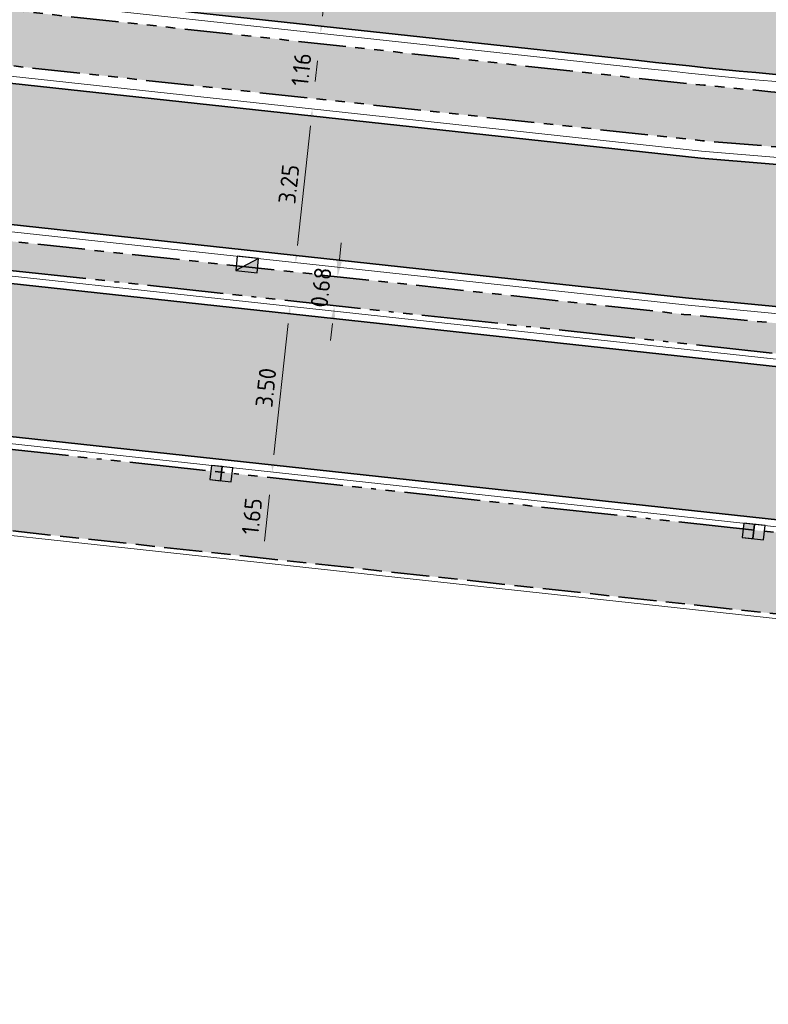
# Model space of a CAD drawing. Header units: metres. Extents: x 196651 to 397723, y 354703 to 710691.
# Tile 187 of 256: x 197960 to 197976, y 356109 to 356130. Entities that reach past the tile are written whole.
import ezdxf

# ---------------------------------------------------------------- set-up
doc = ezdxf.new("R2010")
doc.units = ezdxf.units.M
doc.header["$MEASUREMENT"] = 0
for name, pattern in [('VH-OPSLUITBAND_100X200', [16, 8, -2, 4, -2]), ('VH-RIJWIELPADBAND_410X225', [28, 16, -2, 2, -2, 0, -2, 2, -2]), ('VH-RWSBAND_110X220', [24, 10, -2, 2, -2, 2, -2, 2, -2]), ('VH-TROTTOIRBAND_180-200', [20, 10, -2, 2, -2, 2, -2])]:
    doc.linetypes.add(name, pattern=pattern)
for name, color, linetype, lineweight in [('N-WE-GR-GRAS_BERM-A', 86, 'Continuous', 5), ('N-WE-VH-GOOT_TEGEL-G', 170, 'Continuous', 35), ('N-WE-VH-KANTOPSLUITING_OPSLUITBAND_100X200-G', 5, 'VH-OPSLUITBAND_100X200', 35), ('N-WE-VH-KANTOPSLUITING_RIJWIELPADBAND_410X250-G', 5, 'VH-RIJWIELPADBAND_410X225', 35), ('N-WE-VH-KANTOPSLUITING_TROTTOIRBAND_180 200-G', 6, 'VH-TROTTOIRBAND_180-200', 35), ('N-WE-VH-KANTOPSLUITING_TROTTOIRBAND_RWS_110 220-G', 6, 'VH-RWSBAND_110X220', 35), ('N-WE-VH-KANTVERHARDING-G', 1, 'Continuous', 5), ('N-WE-VH-VERHARDING_ASFALT_DEKLAAG-G_ZWART', 252, 'Continuous', 5), ('N-WE-VH-VERHARDING_TEGEL-A', 252, 'Continuous', 5), ('X-XX-AL-AANPIJLING-M', 7, 'Continuous', 18)]:
    doc.layers.add(name, color=color, linetype=linetype, lineweight=lineweight)
doc.layers.add('N-WE-RI-HWA_KOLK_RIJWIELPADAND-S', color=190, linetype='Continuous')
doc.layers.add('N-WE-RI-HWA_KOLK_TROTTOIR-S', color=150, linetype='Continuous')
doc.layers.add('N-WE-VH-VERHARDING_ASFALT_DEKLAAG-G_ROOD', color=7, linetype='Continuous', lineweight=5, true_color=0xbf4040)
doc.styles.add('NLCS-ISO-M200-T18', font='NLCS-ISO.ttf')
doc.dimstyles.new('NLCS-M200-T18-PIJL', dxfattribs={"dimscale": 0.2, "dimtxt": 1.8, "dimasz": 1.8, "dimexe": 2, "dimexo": 2, "dimgap": 0.7, "dimtad": 1, "dimzin": 0, "dimdsep": 46, "dimtxsty": 'NLCS-ISO-M200-T18', "dimcen": 0, "dimdle": 2, "dimse1": 1, "dimse2": 1, "dimclrd": 256, "dimclre": 256, "dimclrt": 256, "dimadec": 1, "dimazin": 0, "dimtfac": 1, "dimtofl": 0, "dimtmove": 1, "dimatfit": 0, "dimfxl": 2, "dimfxlon": 1, "dimtfillclr": 254, "dimtolj": 1, "dimtzin": 0, "dimlwd": 18, "dimlwe": 18, "dimarcsym": 0})
pattern_1 = [(0, (0, 0), (1, 1), [0.12, -0.8]), (45, (0.4, 0.2), (-0.113137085, 1.8667619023), [0.12, -0.8]), (30, (0.08, 0.12), (0.2274613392, 1.2860254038), [0.12, -0.8]), (15, (0.32, 0.48), (0.3856270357, 0.724494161), [0.12, -0.8]), (135, (0.16, 2), (-0.02828427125, -0.6505382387), [0.12, -0.8]), (150, (1.2, 0.4), (0.2156921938, -0.5864101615), [0.12, -0.8]), (165, (0.24, 0.04), (0.1434520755, -0.7010146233), [0.12, -0.8]), (85, (0.4, 0.4), (-0.8726773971, 1.0400164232), [0.12, -0.8]), (100, (0, 0), (-1.1121176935, 0.7787131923), [0.12, -0.8])]

# ---------------------------------------------------------------- blocks, each defined once
blk = doc.blocks.new('*D363')
at = {"layer": 'Defpoints', "color": 0, "ltscale": 0.2, "transparency": 16777216}
for p in [(197966.367, 356127.907), (197966.367, 356127.907), (197966.016, 356124.676)]:
    blk.add_point(p, dxfattribs=at)
at = {"layer": 'X-XX-AL-AANPIJLING-M', "linetype": 'Continuous', "lineweight": 18, "ltscale": 0.2, "transparency": 16777216}
blk.add_line((197966.055, 356125.034), (197966.328, 356127.549), dxfattribs=at)
at = {"layer": 'X-XX-AL-AANPIJLING-M', "ltscale": 0.2, "transparency": 16777216}
for points in [[(197966.269, 356127.556), (197966.388, 356127.543), (197966.367, 356127.907)], [(197965.995, 356125.041), (197966.115, 356125.028), (197966.016, 356124.676)]]:
    blk.add_solid(points, dxfattribs=at)
at = {"layer": 'X-XX-AL-AANPIJLING-M', "ltscale": 0.2, "transparency": 16777216, "insert": (197965.874, 356126.326), "char_height": 0.36, "attachment_point": 5, "rotation": 83.7984, "style": 'NLCS-ISO-M200-T18'}
blk.add_mtext('\\A1;3.25', dxfattribs=at)
blk = doc.blocks.new('*D1739')
at = {"layer": 'Defpoints', "color": 0, "ltscale": 0.2, "transparency": 16777216}
for p in [(197966.347, 356124.439), (197966.898, 356124.379), (197966.278, 356123.813)]:
    blk.add_point(p, dxfattribs=at)
at = {"layer": 'X-XX-AL-AANPIJLING-M', "linetype": 'Continuous', "lineweight": 18, "ltscale": 0.2, "transparency": 16777216}
for p, q in [((197966.937, 356124.737), (197966.976, 356125.095)), ((197966.791, 356123.395), (197966.752, 356123.037))]:
    blk.add_line(p, q, dxfattribs=at)
at = {"layer": 'X-XX-AL-AANPIJLING-M', "ltscale": 0.2, "transparency": 16777216}
for points in [[(197966.878, 356124.744), (197966.997, 356124.731), (197966.898, 356124.379)], [(197966.732, 356123.402), (197966.851, 356123.389), (197966.83, 356123.753)]]:
    blk.add_solid(points, dxfattribs=at)
at = {"layer": 'X-XX-AL-AANPIJLING-M', "ltscale": 0.2, "transparency": 16777216, "insert": (197966.552, 356124.155), "char_height": 0.36, "attachment_point": 5, "rotation": 83.7978, "style": 'NLCS-ISO-M200-T18'}
blk.add_mtext('\\A1;0.68', dxfattribs=at)
blk = doc.blocks.new('*D350')
at = {"layer": 'Defpoints', "color": 0, "ltscale": 0.2, "transparency": 16777216}
for p in [(197962.59, 356129.706), (197966.516, 356129.279), (197962.465, 356128.553)]:
    blk.add_point(p, dxfattribs=at)
at = {"layer": 'X-XX-AL-AANPIJLING-M', "linetype": 'Continuous', "lineweight": 18, "ltscale": 0.2, "transparency": 16777216}
blk.add_line((197966.43, 356128.484), (197966.477, 356128.921), dxfattribs=at)
at = {"layer": 'X-XX-AL-AANPIJLING-M', "ltscale": 0.2, "transparency": 16777216}
for points in [[(197966.418, 356128.928), (197966.537, 356128.915), (197966.516, 356129.279)], [(197966.37, 356128.49), (197966.49, 356128.477), (197966.391, 356128.126)]]:
    blk.add_solid(points, dxfattribs=at)
at = {"layer": 'X-XX-AL-AANPIJLING-M', "ltscale": 0.2, "transparency": 16777216, "insert": (197966.136, 356128.737), "char_height": 0.36, "attachment_point": 5, "rotation": 83.7984, "style": 'NLCS-ISO-M200-T18'}
blk.add_mtext('\\A1;1.16', dxfattribs=at)
blk = doc.blocks.new('*D351')
at = {"layer": 'Defpoints', "color": 0, "ltscale": 0.2, "transparency": 16777216}
for p in [(197964.812, 356123.872), (197964.434, 356120.392), (197965.521, 356120.274)]:
    blk.add_point(p, dxfattribs=at)
at = {"layer": 'X-XX-AL-AANPIJLING-M', "linetype": 'Continuous', "lineweight": 18, "ltscale": 0.2, "transparency": 16777216}
blk.add_line((197965.86, 356123.396), (197965.56, 356120.632), dxfattribs=at)
at = {"layer": 'X-XX-AL-AANPIJLING-M', "ltscale": 0.2, "transparency": 16777216}
for points in [[(197965.801, 356123.402), (197965.92, 356123.389), (197965.899, 356123.754)], [(197965.5, 356120.638), (197965.619, 356120.625), (197965.521, 356120.274)]]:
    blk.add_solid(points, dxfattribs=at)
at = {"layer": 'X-XX-AL-AANPIJLING-M', "ltscale": 0.2, "transparency": 16777216, "insert": (197965.392, 356122.048), "char_height": 0.36, "attachment_point": 5, "rotation": 83.7984, "style": 'NLCS-ISO-M200-T18'}
blk.add_mtext('\\A1;3.50', dxfattribs=at)
blk = doc.blocks.new('N-SRI-HWA-KOLK_TROTTOIR-SO')
blk.add_hatch(color=256).paths.add_polyline_path([(1.125, 0.75), (-1.125, 0.75), (-1.125, -0.75)])
blk.add_line((-1.125, -0.75), (1.125, 0.75))
at = {"flags": 128}
blk.add_lwpolyline([(-1.125, -0.75), (1.125, -0.75), (1.125, 0.75), (-1.125, 0.75)], close=True, dxfattribs=at)
blk = doc.blocks.new('N-SRI-HWA-KOLK_RWS-SO')
at = {"ltscale": 0.1}
blk.add_hatch(color=256, dxfattribs=at).paths.add_polyline_path([(0, -0.75), (1.125, -0.75), (1.125, 0.75), (0, 0.75)])
blk.add_line((0, -0.75), (0, 0.75), dxfattribs=at)
at = {"flags": 128}
blk.add_lwpolyline([(-1.125, -0.75), (1.125, -0.75), (1.125, 0.75), (-1.125, 0.75)], close=True, dxfattribs=at)
at = {"ltscale": 0.1, "flags": 128}
blk.add_lwpolyline([(0, -0.75), (1.125, -0.75), (1.125, 0.75), (0, 0.75)], close=True, dxfattribs=at)
blk = doc.blocks.new('*D1738')
at = {"layer": 'Defpoints', "color": 0, "ltscale": 0.2, "transparency": 16777216}
for p in [(197962.653, 356120.465), (197965.508, 356120.155), (197962.469, 356118.775)]:
    blk.add_point(p, dxfattribs=at)
at = {"layer": 'X-XX-AL-AANPIJLING-M', "linetype": 'Continuous', "lineweight": 18, "ltscale": 0.2, "transparency": 16777216}
blk.add_line((197965.363, 356118.823), (197965.469, 356119.797), dxfattribs=at)
at = {"layer": 'X-XX-AL-AANPIJLING-M', "ltscale": 0.2, "transparency": 16777216}
for points in [[(197965.409, 356119.803), (197965.529, 356119.79), (197965.508, 356120.155)], [(197965.304, 356118.829), (197965.423, 356118.816), (197965.324, 356118.465)]]:
    blk.add_solid(points, dxfattribs=at)
at = {"layer": 'X-XX-AL-AANPIJLING-M', "ltscale": 0.2, "transparency": 16777216, "insert": (197965.098, 356119.344), "char_height": 0.36, "attachment_point": 5, "rotation": 83.7984, "style": 'NLCS-ISO-M200-T18'}
blk.add_mtext('\\A1;1.65', dxfattribs=at)
blk = doc.blocks.new('*D2094')
at = {"layer": 'Defpoints', "color": 0, "transparency": 16777216}
for p in [(197964.131, 356133.029), (197966.891, 356132.729), (197963.78, 356129.798)]:
    blk.add_point(p, dxfattribs=at)
at = {"layer": 'X-XX-AL-AANPIJLING-M', "linetype": 'Continuous', "lineweight": 18, "transparency": 16777216}
blk.add_line((197966.579, 356129.856), (197966.852, 356132.371), dxfattribs=at)
at = {"layer": 'X-XX-AL-AANPIJLING-M', "transparency": 16777216}
for points in [[(197966.793, 356132.378), (197966.912, 356132.365), (197966.891, 356132.729)], [(197966.519, 356129.862), (197966.639, 356129.849), (197966.54, 356129.498)]]:
    blk.add_solid(points, dxfattribs=at)
at = {"layer": 'X-XX-AL-AANPIJLING-M', "transparency": 16777216, "insert": (197966.398, 356131.148), "char_height": 0.36, "attachment_point": 5, "rotation": 83.7984, "style": 'NLCS-ISO-M200-T18'}
blk.add_mtext('\\A1;3.25', dxfattribs=at)

msp = doc.modelspace()

# ---------------------------------------------------------------- hatches: boundary and pattern name
at = {"layer": 'N-WE-GR-GRAS_BERM-A'}
h = msp.add_hatch(dxfattribs=at)
h.set_pattern_fill('AGR-GRAS_01', color=256, scale=0.04, pattern_type=2)
h.set_pattern_definition(pattern_1)
h.paths.add_polyline_path([(198023.675, 356118.823), (197974.173, 356123.589), (197950.023, 356126.213), (197937.637, 356127.317), (197884.311, 356133.112, 0.003613), (197882.76, 356133.269, 0.318684), (197874.942, 356128.759), (197875.896, 356128.785, 0.015836), (197877.154, 356128.86), (197885.774, 356129.648, -0.026297), (197888.621, 356129.758), (197906.377, 356129.508, -0.005309), (197908.576, 356129.454), (197908.577, 356129.474), (197909.576, 356129.434), (197909.576, 356129.434, -0.015826), (197916.115, 356128.932), (197936.647, 356126.701, 0.004591), (197938.472, 356126.519), (197950.545, 356125.431), (197951.541, 356125.342), (197955.595, 356124.976, -0.004591), (197957.489, 356124.788), (197996.208, 356120.581), (197997.2, 356120.453, -0.008349), (198000.633, 356120.022), (198012.841, 356118.281), (198022.11, 356116.959), (198022.124, 356117.058), (198023.114, 356116.917), (198023.51, 356116.861)])
h = msp.add_hatch(dxfattribs=at)
h.set_pattern_fill('AGR-GRAS_01', color=256, scale=0.04, pattern_type=2)
h.set_pattern_definition(pattern_1)
h.paths.add_polyline_path([(198024.325, 356126.802), (197995.763, 356127.366, -0.027831), (197973.188, 356128.554), (197954.324, 356130.604, -0.004123), (197951.044, 356130.988), (197950.916, 356129.808), (197974.565, 356127.238), (198024.017, 356123.135)])
at = {"layer": 'N-WE-VH-VERHARDING_ASFALT_DEKLAAG-G_ROOD'}
h = msp.add_hatch(color=256, dxfattribs=at)
edge = h.paths.add_edge_path()
edge.add_line((197885.797, 356129.399), (197884.223, 356129.255))
edge.add_line((197884.223, 356129.255), (197884.143, 356126.035))
edge.add_line((197884.143, 356126.035), (197886.088, 356126.212))
edge.add_arc((197888.24, 356102.66), 23.65, 89.1948, 95.2202, ccw=False)
edge.add_line((197888.572, 356126.308), (197906.328, 356126.058))
edge.add_arc((197904.921, 356025.918), 100.15, 83.79843, 89.19477, ccw=False)
edge.add_line((197915.74, 356125.482), (197936.272, 356123.251))
edge.add_arc((197947.436, 356225.996), 103.35, 263.79843, 264.85052)
edge.add_line((197938.16, 356123.063), (197955.284, 356121.52))
edge.add_arc((197946.295, 356021.775), 100.15, 83.79843, 84.85052, ccw=False)
edge.add_line((197957.114, 356121.338), (197996.827, 356117.023))
edge.add_arc((197986.008, 356017.459), 100.15, 81.88502, 83.79843, ccw=False)
edge.add_line((198000.145, 356116.606), (198004.528, 356115.982))
edge.add_line((198004.528, 356115.982), (198004.528, 356119.214))
edge.add_line((198004.528, 356119.214), (198000.597, 356119.774))
edge.add_arc((197986.008, 356017.459), 103.35, 81.88502, 83.79843)
edge.add_line((197997.173, 356120.204), (197957.46, 356124.52))
edge.add_arc((197946.295, 356021.775), 103.35, 83.79843, 84.85052)
edge.add_line((197955.571, 356124.707), (197938.447, 356126.251))
edge.add_arc((197947.436, 356225.996), 100.15, 263.79843, 264.85052, ccw=False)
edge.add_line((197936.617, 356126.432), (197916.085, 356128.663))
edge.add_arc((197904.921, 356025.918), 103.35, 83.79843, 89.19477)
edge.add_line((197906.373, 356129.258), (197888.617, 356129.508))
edge.add_arc((197888.24, 356102.66), 26.85, 89.1948, 95.2202)
at = {"layer": 'N-WE-VH-VERHARDING_ASFALT_DEKLAAG-G_ZWART'}
h = msp.add_hatch(color=256, dxfattribs=at)
h.paths.add_polyline_path([(198025.371, 356127.005), (198025.37, 356127.001), (198025.371, 356127.001)])
edge = h.paths.add_edge_path()
edge.add_line((197885.602, 356137.538), (197885.548, 356137.041))
edge.add_line((197885.548, 356137.041), (197923.043, 356132.967))
edge.add_line((197923.043, 356132.967), (197950.537, 356131.425))
edge.add_arc((197975.953, 356329.652), 199.85, 262.69345, 263.79843)
edge.add_line((197954.364, 356130.972), (197973.228, 356128.922))
edge.add_arc((197995.142, 356330.585), 202.85, 263.79843, 270.17646)
edge.add_line((197995.766, 356127.736), (198024.577, 356127.167))
edge.add_line((198024.577, 356127.167), (198024.889, 356130.879))
edge.add_line((198024.889, 356130.879), (198011.043, 356130.708))
edge.add_line((198011.043, 356130.708), (198004.902, 356130.714))
edge.add_line((198004.902, 356130.714), (197995.758, 356130.686))
edge.add_arc((197995.144, 356330.585), 199.9, 263.79843, 270.17598, ccw=False)
edge.add_line((197973.549, 356131.855), (197954.739, 356133.899))
edge.add_arc((197976.334, 356332.629), 199.9, 262.70225, 263.79843, ccw=False)
edge.add_line((197950.942, 356134.348), (197923.652, 356138.634))
edge.add_line((197923.652, 356138.634), (197890.878, 356142.196))
edge.add_line((197890.878, 356142.196), (197890.828, 356141.741))
edge.add_line((197890.828, 356141.741), (197889.493, 356140.667))
edge.add_line((197889.493, 356140.667), (197885.602, 356137.538))
msp.add_hatch(color=256, dxfattribs=at).paths.add_polyline_path([(197937.955, 356130.602), (197884.401, 356136.422), (197884.327, 356133.462), (197937.67, 356127.666), (197949.65, 356126.598), (197974.206, 356123.937), (198023.902, 356119.153), (198024.205, 356122.748), (197974.529, 356126.869), (197950.331, 356129.499)])
at = {"layer": 'N-WE-VH-VERHARDING_TEGEL-A'}
h = msp.add_hatch(dxfattribs=at)
h.set_pattern_fill('AVH-TEGEL_300X300_HALFST', color=256, scale=2, angle=354, pattern_type=2)
h.set_pattern_definition([(354, (0, 0), (0.6280716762, 0.23563949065), [0.6, -0.6]), (84, (0, 0), (-0.5967131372, 0.062717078), [])])
edge = h.paths.add_edge_path()
edge.add_line((197918.725, 356123.528), (198006.211, 356114.022))
edge.add_line((198006.211, 356114.022), (198027.978, 356109.242))
edge.add_line((198027.978, 356109.242), (198028.995, 356110.66))
edge.add_arc((198020.348, 356097.937), 15.383, 55.797, 85.0025)
edge.add_line((198021.688, 356113.262), (198006.413, 356115.44))
edge.add_line((198006.413, 356115.44), (198000.107, 356116.339))
edge.add_arc((197986.008, 356017.459), 99.88, 81.88502, 83.79843)
edge.add_line((197996.798, 356116.755), (197957.085, 356121.07))
edge.add_arc((197946.295, 356021.775), 99.88, 83.79843, 84.85052)
edge.add_line((197955.26, 356121.251), (197938.136, 356122.795))
edge.add_arc((197947.436, 356225.996), 103.62, 263.79843, 264.85052, ccw=False)
edge.add_line((197936.243, 356122.983), (197918.871, 356124.87))
edge.add_line((197918.871, 356124.87), (197918.725, 356123.528))

# ---------------------------------------------------------------- linework, layer by layer
at = {"layer": 'N-WE-VH-GOOT_TEGEL-G', "flags": 128}
for points in [[(198028.569, 356126.908), (198025.444, 356127.15), (197995.766, 356127.736, -0.027837), (197973.228, 356128.922), (197954.364, 356130.972, -0.004821), (197950.537, 356131.425), (197923.043, 356132.967), (197883.362, 356137.279, 0.015935), (197876.202, 356137.816, 1), (197876.17, 356137.077, -0.015934), (197883.282, 356136.543), (197937.955, 356130.602), (197950.331, 356129.499), (197974.529, 356126.869), (198024.333, 356122.737), (198028.199, 356122.504)], [(197874.449, 356128.495, -0.333809), (197882.793, 356133.618, -0.003613), (197884.348, 356133.46), (197937.672, 356127.666), (197950.057, 356126.562), (197974.209, 356123.937), (198025.103, 356119.037), (198027.987, 356118.706)], [(198027.987, 356118.706, -0.382762), (198024.49, 356116.367), (198012.806, 356118.033), (198000.597, 356119.774, 0.008349), (197997.173, 356120.204), (197957.46, 356124.52, 0.004591), (197955.571, 356124.707), (197938.447, 356126.251, -0.004591), (197936.617, 356126.432), (197916.085, 356128.663, 0.02355), (197906.373, 356129.258), (197888.617, 356129.508, 0.026297), (197885.797, 356129.399), (197877.176, 356128.611, -0.015836), (197875.903, 356128.536), (197874.449, 356128.495)], [(198036.673, 356085.542), (198036.664, 356086.542), (198036.554, 356099.576, 0.133543), (198035.822, 356102.178, -0.016843), (198035.717, 356102.36), (198033.798, 356105.788, 0.0986), (198029.955, 356110.289, 0.033226), (198028.297, 356111.426), (198027.41, 356111.912, 0.081743), (198022.716, 356113.388), (198012.354, 356114.866), (198000.145, 356116.606, 0.008349), (197996.827, 356117.023), (197957.114, 356121.338, 0.004591), (197955.284, 356121.52), (197938.16, 356123.063, -0.004591), (197936.272, 356123.251), (197915.74, 356125.482, 0.02355), (197906.328, 356126.058), (197888.572, 356126.308, 0.026297), (197886.088, 356126.212), (197877.941, 356125.468, -0.015852), (197876.464, 356125.38), (197873.882, 356125.308)]]:
    msp.add_lwpolyline(points, format="xyb", dxfattribs=at)
at = {"layer": 'N-WE-VH-KANTOPSLUITING_OPSLUITBAND_100X200-G', "ltscale": 0.1, "flags": 128}
msp.add_lwpolyline([(198034.599, 356086.525), (198034.483, 356100.665), (198027.978, 356109.242), (198006.213, 356114.022), (197918.725, 356123.528, 0.02355), (197909.488, 356124.094), (197887.878, 356124.398), (197882.34, 356124.012), (197875.874, 356121.27, -0.008266), (197874.968, 356121.261, 0.000281), (197874.556, 356121.255, 0.000281)], format="xyb", dxfattribs=at)
at = {"layer": 'N-WE-VH-KANTOPSLUITING_RIJWIELPADBAND_410X250-G', "ltscale": 0.1, "flags": 128}
for points in [[(197996.208, 356120.581), (197957.489, 356124.788, 0.004591), (197955.595, 356124.976), (197951.541, 356125.342), (197950.545, 356125.431), (197938.472, 356126.519, -0.004591), (197936.647, 356126.701), (197916.115, 356128.932, 0.015826), (197909.576, 356129.434)], [(198021.688, 356113.262), (198012.316, 356114.598), (198000.107, 356116.339, 0.008349), (197996.798, 356116.755), (197957.085, 356121.07, 0.004591), (197955.26, 356121.251), (197938.136, 356122.795, -0.004591), (197936.243, 356122.983), (197915.71, 356125.214, 0.02355), (197906.324, 356125.788), (197888.569, 356126.038, 0.026297), (197886.113, 356125.943), (197877.966, 356125.199, -0.015852), (197876.471, 356125.11), (197875.244, 356125.076)]]:
    msp.add_lwpolyline(points, format="xyb", dxfattribs=at)
at = {"layer": 'N-WE-VH-KANTOPSLUITING_TROTTOIRBAND_180 200-G', "ltscale": 0.1, "flags": 128}
msp.add_lwpolyline([(197874.898, 356128.662, -0.322449), (197882.76, 356133.269, -0.003613), (197884.311, 356133.112), (197937.637, 356127.317), (197950.023, 356126.213), (197974.173, 356123.589), (198023.675, 356118.823), (198023.51, 356116.861), (198023.114, 356116.917)], format="xyb", dxfattribs=at)
at = {"layer": 'N-WE-VH-KANTOPSLUITING_TROTTOIRBAND_RWS_110 220-G', "ltscale": 0.1, "flags": 128}
msp.add_lwpolyline([(197923.013, 356132.598), (197950.503, 356131.057, 0.004805), (197954.324, 356130.604), (197973.188, 356128.554, 0.027831), (197995.763, 356127.366), (198024.325, 356126.802), (198024.017, 356123.135), (197974.565, 356127.238), (197950.365, 356129.867), (197937.992, 356130.971), (197923.013, 356132.598)], format="xyb", dxfattribs=at)
at = {"layer": 'N-WE-VH-KANTVERHARDING-G', "flags": 128}
for points in [[(197921.383, 356142.623), (197976.883, 356136.591, -0.01162), (197977.24, 356136.544), (197981.595, 356135.865, 0.039472), (197983.52, 356135.718), (198004.894, 356135.784), (198011.035, 356135.778), (198028.229, 356135.834, -0.439962), (198029.228, 356134.75), (198027.924, 356119.235, -0.431241), (198024.511, 356116.516), (198012.827, 356118.182), (198000.618, 356119.923, 0.008349), (197997.189, 356120.354), (197957.476, 356124.669, 0.004591), (197955.585, 356124.857), (197938.461, 356126.4, -0.004591), (197936.634, 356126.582), (197916.102, 356128.813, 0.02355)], [(198028.557, 356126.758), (198025.437, 356127), (197995.765, 356127.586, -0.027835), (197973.212, 356128.773), (197954.348, 356130.823, -0.004815), (197950.523, 356131.276), (197923.031, 356132.818), (197883.346, 356137.13, 0.015935), (197876.196, 356137.666, 1), (197876.177, 356137.227, -0.015934), (197883.298, 356136.692), (197937.97, 356130.752), (197950.346, 356129.648), (197974.544, 356127.019), (198024.344, 356122.887)], [(197874.68, 356128.663, -0.325458), (197882.779, 356133.468, -0.003613), (197884.332, 356133.311), (197937.657, 356127.516), (197950.043, 356126.412), (197974.193, 356123.788), (198025.087, 356118.888), (198027.794, 356118.577)], [(198027.343, 356111.778, 0.081743), (198022.695, 356113.24), (198012.333, 356114.717), (198000.124, 356116.458, 0.008349), (197996.811, 356116.874), (197957.098, 356121.189, 0.004591), (197955.271, 356121.371), (197938.147, 356122.914, -0.004591), (197936.256, 356123.102), (197915.723, 356125.333, 0.02355), (197906.326, 356125.908), (197888.57, 356126.158, 0.026297), (197886.102, 356126.063), (197877.955, 356125.318, -0.015852), (197876.468, 356125.23), (197863.606, 356124.874, -0.00772), (197862.881, 356124.865), (197860.746, 356124.871, 0.435747), (197857.973, 356121.462), (197858.249, 356119.485)], [(198006.197, 356113.923), (197918.714, 356123.429, 0.02355), (197909.486, 356123.994), (197887.881, 356124.297), (197882.364, 356123.914), (197875.895, 356121.171)]]:
    msp.add_lwpolyline(points, format="xyb", dxfattribs=at)

# ---------------------------------------------------------------- block references
at = {"layer": 'N-WE-RI-HWA_KOLK_RIJWIELPADAND-S', "xscale": 0.2000000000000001, "yscale": 0.2000000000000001, "zscale": 0.2000000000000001, "rotation": 173.7984305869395}
for p in [(197964.457, 356120.239), (197975.638, 356119.024)]:
    msp.add_blockref('N-SRI-HWA-KOLK_RWS-SO', p, dxfattribs=at)
at = {"layer": 'N-WE-RI-HWA_KOLK_TROTTOIR-S', "xscale": 0.2, "yscale": 0.2, "zscale": 0.2, "rotation": 173.7977743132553}
msp.add_blockref('N-SRI-HWA-KOLK_TROTTOIR-SO', (197964.998, 356124.636), dxfattribs=at)

# ---------------------------------------------------------------- dimensions: what is measured, and where the dimension line sits
at = {"layer": 'X-XX-AL-AANPIJLING-M'}
dim = msp.add_aligned_dim(p1=(197963.78, 356129.798), p2=(197964.131, 356133.029), distance=-2.776, dimstyle='NLCS-M200-T18-PIJL', dxfattribs=at)
dim.commit()
dim.dimension.update_dxf_attribs({"geometry": '*D2094', "text_midpoint": (197966.398, 356131.148)})
at = {"layer": 'X-XX-AL-AANPIJLING-M', "ltscale": 0.2}
for p1, p2, distance, picture, middle in [((197962.465, 356128.553), (197962.59, 356129.706), -3.949, '*D350', (197966.136, 356128.737)), ((197966.016, 356124.676), (197966.367, 356127.907), 0, '*D363', (197965.874, 356126.326)), ((197964.812, 356123.872), (197964.434, 356120.392), 1.093, '*D351', (197965.392, 356122.048))]:
    dim = msp.add_aligned_dim(p1=p1, p2=p2, distance=distance, dimstyle='NLCS-M200-T18-PIJL', dxfattribs=at)
    dim.commit()
    dim.dimension.update_dxf_attribs({"geometry": picture, "text_midpoint": middle})
dim = msp.add_linear_dim(base=(197966.898, 356124.379), p1=(197966.278, 356123.813), p2=(197966.347, 356124.439), angle=83.7978, text='0.68', dimstyle='NLCS-M200-T18-PIJL', dxfattribs=at)
dim.commit()
dim.dimension.update_dxf_attribs({"geometry": '*D1739', "text_midpoint": (197966.87, 356124.121), "dimtype": 161})
dim = msp.add_aligned_dim(p1=(197962.469, 356118.775), p2=(197962.653, 356120.465), distance=-2.872, text='1.65', dimstyle='NLCS-M200-T18-PIJL', dxfattribs=at)
dim.commit()
dim.dimension.update_dxf_attribs({"geometry": '*D1738', "text_midpoint": (197965.098, 356119.344)})

doc.saveas('drawing.dxf')
